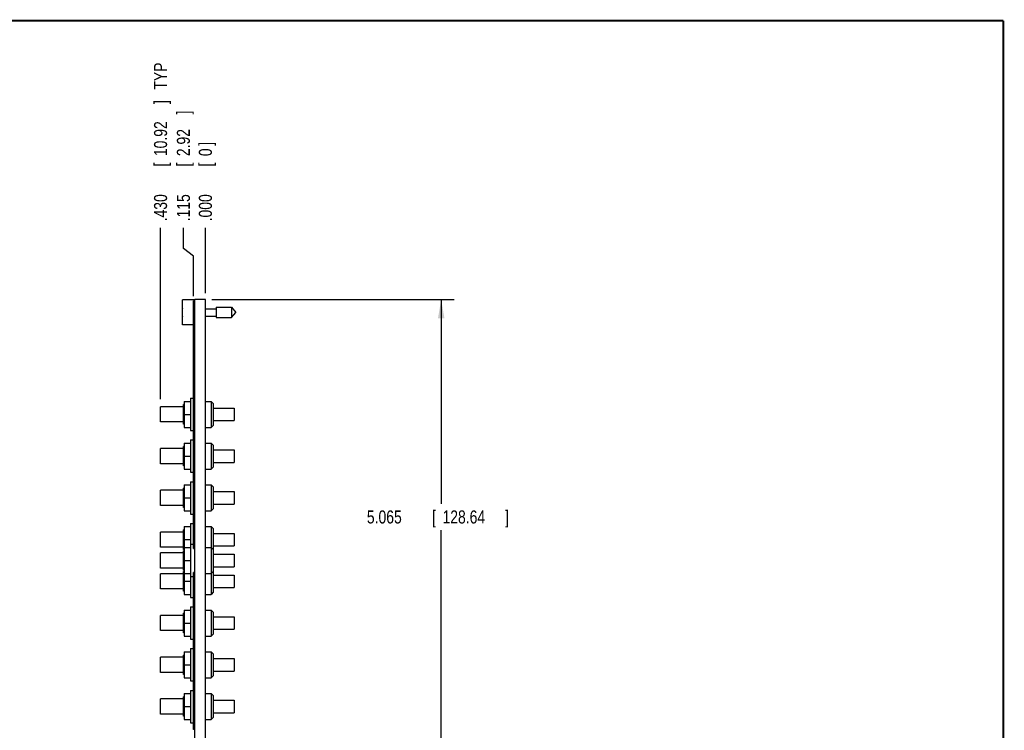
# Model space of a CAD drawing. Header units: inches. Extents: x 0.2 to 16.8, y 0.1 to 10.8.
# Tile 11 of 11: x 7.3 to 16.8, y 4 to 10.8. Entities that reach past the tile are written whole.
import ezdxf

# ---------------------------------------------------------------- set-up
doc = ezdxf.new("R2010")
doc.units = ezdxf.units.IN
doc.header["$LTSCALE"] = 0.935
doc.header["$MEASUREMENT"] = 0
doc.layers.get('0').update_dxf_attribs({"linetype": 'CONTINUOUS'})
doc.layers.add('DIMENSIONS', color=7, linetype='CONTINUOUS')
doc.styles.get("Standard").update_dxf_attribs({"font": 'txt', "width": 0.8})
doc.dimstyles.new('DIMSTYLE_1', dxfattribs={"dimtxt": 0.125, "dimasz": 0.18, "dimexe": 0.18, "dimexo": 0.0625, "dimgap": 0.09, "dimtad": 0, "dimtih": 1, "dimtoh": 1, "dimdec": 3, "dimzin": 4, "dimdsep": 46, "dimtxsty": 'STANDARD', "dimblk": '_FILLED', "dimblk1": '_FILLED', "dimblk2": '_FILLED', "dimcen": 0.09, "dimadec": 0, "dimazin": 0, "dimtp": 0.001, "dimtm": 0.001, "dimtfac": 1, "dimtdec": 3, "dimtofl": 0, "dimtmove": 0, "dimatfit": 3, "dimldrblk": '_FILLED', "dimfxl": 1, "dimtolj": 1, "dimtzin": 4, "dimarcsym": 0})
doc.dimstyles.new('DIMSTYLE_2', dxfattribs={"dimtxt": 0.125, "dimasz": 0.18, "dimexe": 0.18, "dimexo": 0.0625, "dimgap": 0.09, "dimtad": 0, "dimtih": 1, "dimtoh": 1, "dimdec": 3, "dimzin": 4, "dimdsep": 46, "dimtxsty": 'STANDARD', "dimblk": '_FILLED', "dimblk1": '_FILLED', "dimblk2": '_FILLED', "dimcen": 0.09, "dimadec": 0, "dimazin": 0, "dimtp": 0.001, "dimtm": 0.001, "dimtfac": 1, "dimtdec": 3, "dimtofl": 0, "dimtmove": 0, "dimatfit": 3, "dimldrblk": '_FILLED', "dimfxl": 1, "dimtolj": 1, "dimtzin": 4, "dimarcsym": 0})

# ---------------------------------------------------------------- blocks, each defined once
blk = doc.blocks.new('_FILLED')
at = {"color": 0, "linetype": 'BYBLOCK'}
blk.add_solid([(0, 0), (-1, 0.174), (-1, -0.174)], dxfattribs=at)
blk = doc.blocks.new('*D17')
at = {"layer": 'DIMENSIONS', "color": 2, "linetype": 'CONTINUOUS'}
for p, q in [((9.1635, 8.0856), (11.4866, 8.0856)), ((11.3616, 8.0856), (11.3616, 6.1275)), ((11.3616, 3.0209), (11.3616, 5.8775)), ((9.0635, 3.0209), (11.4866, 3.0209))]:
    blk.add_line(p, q, dxfattribs=at)
at = {"layer": 'DIMENSIONS', "color": 2, "linetype": 'CONTINUOUS', "xscale": 0.18, "yscale": 0.18, "zscale": 0.18}
for p, rotation in [((11.3616, 8.0856), 90), ((11.3616, 3.0209), 270)]:
    blk.add_blockref('_FILLED', p, dxfattribs=dict(at, rotation=rotation))
at = {"layer": 'DIMENSIONS', "color": 2, "linetype": 'CONTINUOUS', "width": 0.8}
for s, p in [('5.065', (10.6491, 5.94)), ('[', (11.2741, 5.94)), ('128.64', (11.3741, 5.94)), (']', (11.9741, 5.94))]:
    blk.add_text(s, height=0.125, dxfattribs=at).set_placement(p)
blk = doc.blocks.new('*D18')
at = {"layer": 'DIMENSIONS', "color": 2, "linetype": 'CONTINUOUS'}
for p, q in [((8.89, 8.577), (8.89, 8.7731)), ((8.986, 8.5028), (8.89, 8.577)), ((8.986, 8.1181), (8.986, 8.5028))]:
    blk.add_line(p, q, dxfattribs=at)
at = {"layer": 'DIMENSIONS', "color": 2, "linetype": 'CONTINUOUS', "width": 0.8}
for s, p in [(']', (8.9525, 9.8606)), ('2.92', (8.9525, 9.4606)), ('[', (8.9525, 9.3606)), ('.115', (8.9525, 8.8356))]:
    blk.add_text(s, height=0.125, rotation=90, dxfattribs=at).set_placement(p)
blk = doc.blocks.new('*D19')
at = {"layer": 'DIMENSIONS', "color": 2, "linetype": 'CONTINUOUS'}
blk.add_line((8.671, 7.1307), (8.671, 8.7731), dxfattribs=at)
at = {"layer": 'DIMENSIONS', "color": 2, "linetype": 'CONTINUOUS', "width": 0.8}
for s, p in [(' TYP', (8.7335, 10.0606)), (']', (8.7335, 9.9606)), ('10.92', (8.7335, 9.4606)), ('[', (8.7335, 9.3606)), ('.430', (8.7335, 8.8356))]:
    blk.add_text(s, height=0.125, rotation=90, dxfattribs=at).set_placement(p)
blk = doc.blocks.new('*D20')
at = {"layer": 'DIMENSIONS', "color": 2, "linetype": 'CONTINUOUS'}
blk.add_line((9.101, 8.1481), (9.101, 8.7731), dxfattribs=at)
at = {"layer": 'DIMENSIONS', "color": 2, "linetype": 'CONTINUOUS', "width": 0.8}
for s, p in [(']', (9.1635, 9.5606)), ('0', (9.1635, 9.4606)), ('[', (9.1635, 9.3606)), ('.000', (9.1635, 8.8356))]:
    blk.add_text(s, height=0.125, rotation=90, dxfattribs=at).set_placement(p)

msp = doc.modelspace()

# ---------------------------------------------------------------- linework, layer by layer
at = {"color": 7, "linetype": 'CONTINUOUS'}
for p, q in [((8.881, 7.8451), (8.881, 8.0821)), ((9.001, 8.0821), (8.881, 8.0821)), ((8.986, 5.7013), (8.986, 8.0756)), ((9.001, 8.0756), (8.986, 8.0756)), ((9.001, 8.0556), (8.986, 8.0556)), ((9.001, 3.6426), (9.001, 8.0856)), ((9.101, 8.0856), (9.001, 8.0856)), ((9.101, 3.6399), (9.101, 8.0856)), ((8.881, 7.9774), (8.879, 7.9774)), ((8.879, 7.9498), (8.881, 7.9498)), ((9.101, 7.9986), (9.2047, 7.9986)), ((9.2047, 8.0128), (9.2047, 7.9144)), ((9.2047, 8.0128), (9.3528, 8.0128)), ((9.3528, 8.0128), (9.3528, 7.9144)), ((9.3528, 8.0128), (9.3941, 7.9636)), ((9.3528, 7.9144), (9.3941, 7.9636)), ((8.986, 7.8451), (8.881, 7.8451)), ((9.101, 7.9286), (9.2047, 7.9286)), ((9.2047, 7.9144), (9.3528, 7.9144)), ((8.897, 7.1106), (8.897, 6.8606)), ((8.897, 7.1106), (8.959, 7.1106)), ((8.959, 7.1406), (8.959, 6.8306)), ((8.959, 7.1406), (8.986, 7.1406)), ((9.101, 7.1106), (9.156, 7.1106)), ((9.156, 7.1106), (9.156, 6.8606)), ((9.176, 7.0906), (9.156, 7.1106)), ((9.176, 7.0906), (9.176, 6.8806)), ((8.671, 6.9131), (8.671, 7.0581)), ((8.891, 7.0581), (8.671, 7.0581)), ((8.891, 6.8921), (8.891, 7.0791)), ((8.897, 7.0791), (8.891, 7.0791)), ((8.897, 6.9856), (8.959, 6.9856)), ((9.176, 7.0456), (9.376, 7.0456)), ((9.376, 7.0456), (9.376, 6.9256)), ((8.891, 6.9131), (8.671, 6.9131)), ((8.897, 6.8921), (8.891, 6.8921)), ((9.176, 6.9256), (9.376, 6.9256)), ((8.897, 6.8606), (8.959, 6.8606)), ((8.959, 6.8306), (8.986, 6.8306)), ((9.101, 6.8606), (9.156, 6.8606)), ((9.176, 6.8806), (9.156, 6.8606)), ((8.897, 6.7106), (8.897, 6.4606)), ((8.897, 6.7106), (8.959, 6.7106)), ((8.959, 6.7406), (8.959, 6.4306)), ((8.959, 6.7406), (8.986, 6.7406)), ((9.101, 6.7106), (9.156, 6.7106)), ((9.156, 6.7106), (9.156, 6.4606)), ((9.176, 6.6906), (9.156, 6.7106)), ((8.671, 6.5131), (8.671, 6.6581)), ((8.891, 6.6581), (8.671, 6.6581)), ((8.891, 6.4921), (8.891, 6.6791)), ((8.897, 6.6791), (8.891, 6.6791)), ((9.176, 6.6906), (9.176, 6.4806)), ((9.176, 6.6456), (9.376, 6.6456)), ((9.376, 6.6456), (9.376, 6.5256)), ((8.891, 6.5131), (8.671, 6.5131)), ((8.897, 6.5856), (8.959, 6.5856)), ((9.176, 6.5256), (9.376, 6.5256)), ((8.897, 6.4921), (8.891, 6.4921)), ((8.897, 6.4606), (8.959, 6.4606)), ((8.959, 6.4306), (8.986, 6.4306)), ((9.101, 6.4606), (9.156, 6.4606)), ((9.176, 6.4806), (9.156, 6.4606)), ((8.959, 6.3406), (8.959, 6.0306)), ((8.959, 6.3406), (8.986, 6.3406)), ((8.671, 6.1131), (8.671, 6.2581)), ((8.891, 6.2581), (8.671, 6.2581)), ((8.891, 6.0921), (8.891, 6.2791)), ((8.897, 6.2791), (8.891, 6.2791)), ((8.897, 6.3106), (8.897, 6.0606)), ((8.897, 6.3106), (8.959, 6.3106)), ((9.101, 6.3106), (9.156, 6.3106)), ((9.156, 6.3106), (9.156, 6.0606)), ((9.176, 6.2906), (9.156, 6.3106)), ((9.176, 6.2906), (9.176, 6.0806)), ((9.176, 6.2456), (9.376, 6.2456)), ((9.376, 6.2456), (9.376, 6.1256)), ((8.897, 6.1856), (8.959, 6.1856)), ((8.891, 6.1131), (8.671, 6.1131)), ((8.897, 6.0921), (8.891, 6.0921)), ((8.897, 6.0606), (8.959, 6.0606)), ((9.101, 6.0606), (9.156, 6.0606)), ((9.176, 6.0806), (9.156, 6.0606)), ((9.176, 6.1256), (9.376, 6.1256)), ((8.959, 6.0306), (8.986, 6.0306)), ((8.671, 5.7131), (8.671, 5.8581)), ((8.891, 5.8581), (8.671, 5.8581)), ((8.891, 5.6921), (8.891, 5.8791)), ((8.897, 5.8791), (8.891, 5.8791)), ((8.897, 5.9106), (8.897, 5.2606)), ((8.897, 5.9106), (8.959, 5.9106)), ((8.959, 5.9406), (8.959, 5.2306)), ((8.959, 5.9406), (8.986, 5.9406)), ((9.101, 5.9106), (9.156, 5.9106)), ((9.156, 5.9106), (9.156, 5.2606)), ((9.176, 5.8906), (9.156, 5.9106)), ((9.176, 5.8906), (9.176, 5.2806)), ((8.897, 5.7856), (8.959, 5.7856)), ((9.176, 5.8456), (9.376, 5.8456)), ((9.376, 5.8456), (9.376, 5.7256)), ((8.891, 5.7131), (8.671, 5.7131)), ((8.897, 5.6921), (8.891, 5.6921)), ((8.891, 5.4921), (8.891, 5.6791)), ((8.897, 5.6791), (8.891, 5.6791)), ((8.897, 5.7106), (8.959, 5.7106)), ((8.959, 5.7406), (8.986, 5.7406)), ((8.986, 5.7213), (9.001, 5.7213)), ((8.986, 5.7013), (9.001, 5.7013)), ((9.101, 5.7106), (9.156, 5.7106)), ((9.176, 5.6906), (9.156, 5.7106)), ((9.176, 5.7256), (9.376, 5.7256)), ((8.671, 5.5131), (8.671, 5.6581)), ((8.891, 5.6581), (8.671, 5.6581)), ((8.897, 5.5856), (8.959, 5.5856)), ((9.176, 5.6456), (9.376, 5.6456)), ((9.376, 5.6456), (9.376, 5.5256)), ((8.891, 5.5131), (8.671, 5.5131)), ((8.897, 5.4921), (8.891, 5.4921)), ((8.891, 5.2921), (8.891, 5.4791)), ((8.897, 5.4791), (8.891, 5.4791)), ((9.176, 5.4806), (9.156, 5.4606)), ((9.176, 5.5256), (9.376, 5.5256)), ((8.671, 5.3131), (8.671, 5.4581)), ((8.891, 5.4581), (8.671, 5.4581)), ((8.897, 5.4606), (8.959, 5.4606)), ((8.897, 5.3856), (8.959, 5.3856)), ((8.959, 5.4306), (8.986, 5.4306)), ((8.986, 3.9656), (8.986, 5.4699)), ((9.001, 5.4699), (8.986, 5.4699)), ((9.001, 5.4499), (8.986, 5.4499)), ((9.101, 5.4606), (9.156, 5.4606)), ((9.176, 5.4456), (9.376, 5.4456)), ((9.376, 5.4456), (9.376, 5.3256)), ((8.891, 5.3131), (8.671, 5.3131)), ((8.897, 5.2921), (8.891, 5.2921)), ((9.176, 5.3256), (9.376, 5.3256)), ((8.897, 5.2606), (8.959, 5.2606)), ((8.959, 5.2306), (8.986, 5.2306)), ((9.101, 5.2606), (9.156, 5.2606)), ((9.176, 5.2806), (9.156, 5.2606)), ((8.897, 5.1106), (8.959, 5.1106)), ((8.897, 5.1106), (8.897, 4.8606)), ((8.959, 5.1406), (8.986, 5.1406)), ((8.959, 5.1406), (8.959, 4.8306)), ((9.101, 5.1106), (9.156, 5.1106)), ((9.176, 5.0906), (9.156, 5.1106)), ((9.156, 5.1106), (9.156, 4.8606)), ((8.671, 4.9131), (8.671, 5.0581)), ((8.891, 5.0581), (8.671, 5.0581)), ((8.897, 5.0791), (8.891, 5.0791)), ((8.891, 4.8921), (8.891, 5.0791)), ((9.176, 5.0906), (9.176, 4.8806)), ((9.176, 5.0456), (9.376, 5.0456)), ((9.376, 5.0456), (9.376, 4.9256)), ((8.891, 4.9131), (8.671, 4.9131)), ((8.897, 4.9856), (8.959, 4.9856)), ((9.176, 4.9256), (9.376, 4.9256)), ((8.897, 4.8921), (8.891, 4.8921)), ((8.897, 4.8606), (8.959, 4.8606)), ((8.959, 4.8306), (8.986, 4.8306)), ((9.101, 4.8606), (9.156, 4.8606)), ((9.176, 4.8806), (9.156, 4.8606)), ((8.959, 4.7406), (8.986, 4.7406)), ((8.959, 4.7406), (8.959, 4.4306)), ((8.891, 4.6581), (8.671, 4.6581)), ((8.671, 4.5131), (8.671, 4.6581)), ((8.897, 4.6791), (8.891, 4.6791)), ((8.891, 4.4921), (8.891, 4.6791)), ((8.897, 4.7106), (8.959, 4.7106)), ((8.897, 4.7106), (8.897, 4.4606)), ((9.101, 4.7106), (9.156, 4.7106)), ((9.176, 4.6906), (9.156, 4.7106)), ((9.156, 4.7106), (9.156, 4.4606)), ((9.176, 4.6906), (9.176, 4.4806)), ((9.176, 4.6456), (9.376, 4.6456)), ((9.376, 4.6456), (9.376, 4.5256)), ((8.897, 4.5856), (8.959, 4.5856)), ((8.891, 4.5131), (8.671, 4.5131)), ((8.897, 4.4921), (8.891, 4.4921)), ((8.897, 4.4606), (8.959, 4.4606)), ((9.101, 4.4606), (9.156, 4.4606)), ((9.176, 4.4806), (9.156, 4.4606)), ((9.176, 4.5256), (9.376, 4.5256)), ((8.959, 4.4306), (8.986, 4.4306)), ((8.891, 4.2581), (8.671, 4.2581)), ((8.671, 4.1131), (8.671, 4.2581)), ((8.897, 4.2791), (8.891, 4.2791)), ((8.891, 4.0921), (8.891, 4.2791)), ((8.897, 4.3106), (8.959, 4.3106)), ((8.897, 4.3106), (8.897, 4.0606)), ((8.959, 4.3406), (8.986, 4.3406)), ((8.959, 4.3406), (8.959, 4.0306)), ((9.101, 4.3106), (9.156, 4.3106)), ((9.176, 4.2906), (9.156, 4.3106)), ((9.156, 4.3106), (9.156, 4.0606)), ((9.176, 4.2906), (9.176, 4.0806)), ((8.897, 4.1856), (8.959, 4.1856)), ((9.176, 4.2456), (9.376, 4.2456)), ((9.376, 4.2456), (9.376, 4.1256)), ((8.891, 4.1131), (8.671, 4.1131)), ((8.897, 4.0921), (8.891, 4.0921)), ((8.897, 4.0606), (8.959, 4.0606)), ((9.101, 4.0606), (9.156, 4.0606)), ((9.176, 4.0806), (9.156, 4.0606)), ((9.176, 4.1256), (9.376, 4.1256)), ((8.959, 4.0306), (8.986, 4.0306)), ((9.001, 3.9856), (8.986, 3.9856)), ((9.001, 3.9656), (8.986, 3.9656))]:
    msp.add_line(p, q, dxfattribs=at)
at = {"color": 7, "linetype": 'CONTINUOUS', "const_width": 0.02}
for points in [[(16.75, 10.7586), (0.25, 10.7586)], [(16.75, 0.2586), (16.75, 10.7586)]]:
    msp.add_lwpolyline(points, dxfattribs=at)
at = {"color": 7, "linetype": 'CONTINUOUS'}
for start, end in [(172.94319, 177.47432), (182.52568, 187.0613)]:
    msp.add_arc((9.1913, 7.9636), 0.3127, start, end, dxfattribs=at)

# ---------------------------------------------------------------- dimensions: what is measured, and where the dimension line sits
at = {"layer": 'DIMENSIONS', "color": 2, "linetype": 'CONTINUOUS'}
dim = msp.add_ordinate_dim(feature_location=(8.671, 7.1307), offset=(0, 1.6424), dtype=1, origin=(9.101, 8.0856), text='<> TYP', dimstyle='DIMSTYLE_1', dxfattribs=at)
dim.commit()
dim.dimension.update_dxf_attribs({"geometry": '*D19', "text_midpoint": (8.671, 9.6481)})
for feature_location, offset, dtype, picture, middle in [((8.9860205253, 8.118098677), (-0.0959720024, 0.655), 0, '*D18', (8.8900485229, 9.398098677)), ((9.1010205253, 8.148098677), (0, 0.625), 1, '*D20', (9.1010205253, 9.248098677))]:
    dim = msp.add_ordinate_dim(feature_location=feature_location, offset=offset, dtype=dtype, origin=(9.1010205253, 8.085598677), dimstyle='DIMSTYLE_1', dxfattribs=at)
    dim.commit()
    dim.dimension.update_dxf_attribs({"geometry": picture, "text_midpoint": middle})
dim = msp.add_linear_dim(base=(11.3616, 3.0209), p1=(9.1635, 8.0856), p2=(9.0635, 3.0209), angle=270, dimstyle='DIMSTYLE_2', dxfattribs=at)
dim.commit()
dim.dimension.update_dxf_attribs({"geometry": '*D17', "text_midpoint": (11.3616, 6.0025), "dimtype": 160})

doc.saveas('drawing.dxf')
